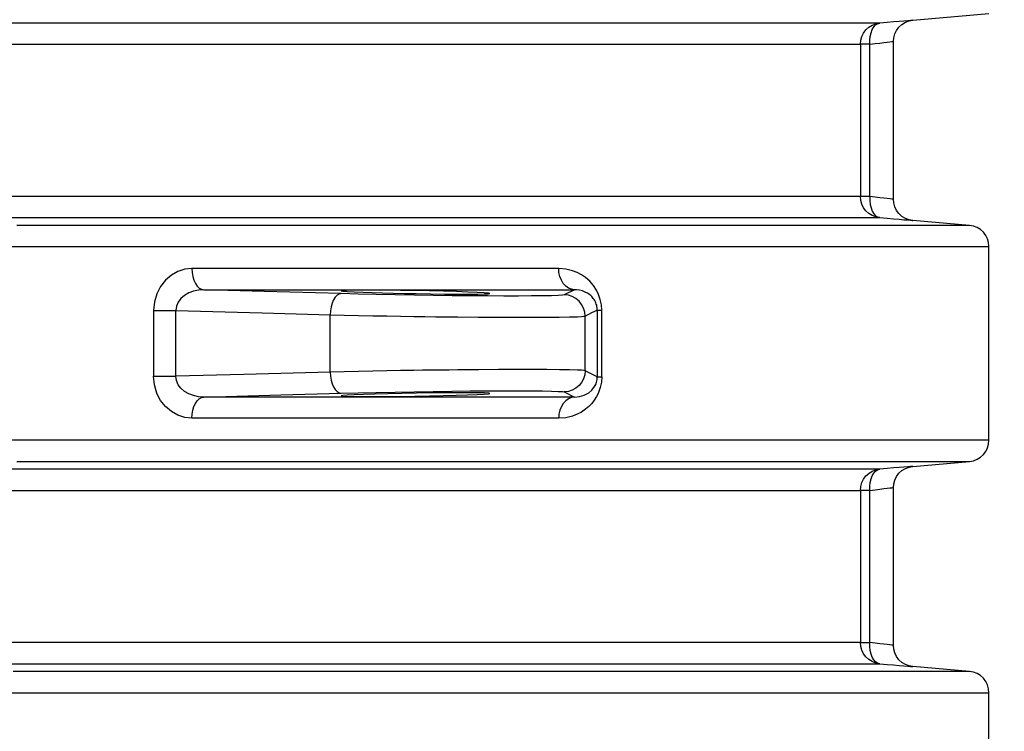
# Model space of a CAD drawing. Header units: millimetres. Extents: x 196 to 1773810, y -221320 to 153872.
# Tile 78 of 256: x 1115729 to 1116192, y -198737 to -198402. Entities that reach past the tile are written whole.
import ezdxf

# ---------------------------------------------------------------- set-up
doc = ezdxf.new("R2010")
doc.units = ezdxf.units.MM
doc.layers.get('Defpoints').update_dxf_attribs({"lineweight": 18})
doc.layers.add('00_Основной', color=163, linetype='Continuous', lineweight=40)
doc.layers.add('ТМ-размеры', color=25, linetype='Continuous', lineweight=20)
doc.styles.add('SFINKS', font='SFINKS.shx', dxfattribs={"width": 0.7, "oblique": 15})
doc.dimstyles.new('кира-50', dxfattribs={"dimtxt": 150, "dimasz": 40, "dimexe": 15, "dimexo": 0, "dimgap": 20, "dimtad": 1, "dimdec": 0, "dimrnd": 5, "dimdsep": 46, "dimtxsty": 'SFINKS', "dimblk1": 'OBLIQUE', "dimblk2": 'OBLIQUE', "dimsah": 1, "dimcen": 2.5, "dimclrd": 252, "dimclre": 252, "dimclrt": 252, "dimadec": 0, "dimazin": 0, "dimtfac": 1, "dimtdec": 0, "dimtofl": 0, "dimtmove": 0, "dimatfit": 3, "dimldrblk": 'OBLIQUE', "dimfxl": 15, "dimtfill": 1, "dimtolj": 1, "dimtzin": 0, "dimlwd": 20, "dimlwe": 20, "dimarcsym": 0})

# ---------------------------------------------------------------- blocks, each defined once
blk = doc.blocks.new('_Oblique')
at = {"color": 0, "linetype": 'ByBlock', "lineweight": -2}
blk.add_line((-0.5, -0.5), (0.5, 0.5), dxfattribs=at)
blk = doc.blocks.new('*D46')
at = {"layer": 'Defpoints', "color": 0, "linetype": 'ByBlock', "lineweight": 50, "transparency": 16777216}
for p in [(1115314.64, -194978.27), (1115314.64, -203390.23), (1116748.98, -203390.23)]:
    blk.add_point(p, dxfattribs=at)
at = {"layer": 'ТМ-размеры', "color": 252, "linetype": 'ByBlock', "lineweight": 20, "transparency": 16777216}
for p, q in [((1115314.64, -194978.27), (1116763.98, -194978.27)), ((1116748.98, -194978.27), (1116748.98, -203390.23)), ((1115314.64, -203390.23), (1116763.98, -203390.23))]:
    blk.add_line(p, q, dxfattribs=at)
at = {"layer": 'ТМ-размеры', "color": 252, "linetype": 'ByBlock', "lineweight": 20, "transparency": 16777216, "xscale": 40, "yscale": 40, "zscale": 40}
for p, rotation in [((1116748.98, -194978.27), 90), ((1116748.98, -203390.23), 270)]:
    blk.add_blockref('_Oblique', p, dxfattribs=dict(at, rotation=rotation))
at = {"layer": 'ТМ-размеры', "color": 252, "linetype": 'ByBlock', "transparency": 16777216, "insert": (1116653.98, -199184.25), "char_height": 150, "attachment_point": 5, "rotation": 90, "style": 'SFINKS', "bg_fill": 3, "box_fill_scale": 1.1, "bg_fill_color": 256, "bg_fill_true_color": 13158600, "bg_fill_transparency": 0}
blk.add_mtext('\\A1;8410', dxfattribs=at)

msp = doc.modelspace()

# ---------------------------------------------------------------- linework, layer by layer
at = {"layer": '00_Основной', "color": 252, "lineweight": 25, "ltscale": 10}
for p, q in [((1116148.77, -198402.14, 0.2), (1116184.64, -198399.01, 0.2)), ((1116124.13, -198413.42, 0.2), (1116124.13, -198485.08, 0.2)), ((1116128.56, -198485.08, 0.2), (1116128.56, -198413.42, 0.2)), ((1116139.64, -198486.46, 0.2), (1116139.64, -198412.06, 0.2)), ((1116175.51, -198498.7, 0.2), (1116148.77, -198496.36, 0.2)), ((1116184.64, -198599.84, 0.2), (1116184.64, -198508.66, 0.2)), ((1115989.64, -198529.01, 0.2), (1115984.78, -198531.4, 0.2)), ((1115791.53, -198538.79, 0.2), (1115791.53, -198569.72, 0.2)), ((1115802.02, -198569.72, 0.2), (1115802.02, -198538.79, 0.2)), ((1116000.32, -198538.6, 0.2), (1116000.32, -198569.91, 0.2)), ((1116002.41, -198569.91, 0.2), (1116002.41, -198538.6, 0.2)), ((1115874.65, -198567.72, 0.2), (1115874.65, -198540.78, 0.2)), ((1115994.59, -198567.11, 0.2), (1115994.59, -198541.39, 0.2)), ((1115984.78, -198577.1, 0.2), (1115989.64, -198579.5, 0.2)), ((1116148.77, -198612.14, 0.2), (1116175.51, -198609.8, 0.2)), ((1116139.64, -198696.46, 0.2), (1116139.64, -198622.06, 0.2)), ((1116124.13, -198623.42, 0.2), (1116124.13, -198695.09, 0.2)), ((1116128.56, -198695.09, 0.2), (1116128.56, -198623.42, 0.2)), ((1116175.51, -198708.7, 0.2), (1116148.77, -198706.36, 0.2)), ((1116184.64, -198809.84, 0.2), (1116184.64, -198718.67, 0.2))]:
    msp.add_line(p, q, dxfattribs=at)
at = {"layer": '00_Основной', "color": 252, "lineweight": 25, "ltscale": 10, "elevation": 0.2}
for points in [[(1116133.25, -198403.45), (1116132.24, -198403.45), (1116130.69, -198403.45), (1116128.62, -198403.45), (1116126.01, -198403.45), (1116122.86, -198403.45), (1116119.18, -198403.45), (1116114.99, -198403.45), (1116110.26, -198403.45), (1116105.01, -198403.45), (1116099.25, -198403.45), (1116092.97, -198403.45), (1116086.19, -198403.45), (1116078.89, -198403.45), (1116071.1, -198403.45), (1116062.82, -198403.45), (1116054.04, -198403.45), (1116044.77, -198403.45), (1116035.03, -198403.45), (1116024.82, -198403.45), (1116014.15, -198403.45), (1116003.02, -198403.45), (1115991.43, -198403.45), (1115979.39, -198403.45), (1115966.93, -198403.45), (1115954.05, -198403.45), (1115940.73, -198403.45), (1115927.01, -198403.45), (1115912.9, -198403.45), (1115898.38, -198403.45), (1115883.5, -198403.45), (1115868.23, -198403.45), (1115852.59, -198403.45), (1115836.62, -198403.45), (1115820.29, -198403.45), (1115803.64, -198403.45), (1115786.66, -198403.45), (1115769.38, -198403.45), (1115751.8, -198403.45), (1115733.93, -198403.45), (1115715.78, -198403.45)], [(1116124.13, -198413.42), (1116124.3, -198411.58), (1116124.81, -198409.79), (1116125.64, -198408.14), (1116126.76, -198406.66), (1116128.12, -198405.42), (1116129.7, -198404.46), (1116131.43, -198403.79), (1116133.25, -198403.45)], [(1116128.56, -198413.42), (1116128.55, -198411.54), (1116128.73, -198409.72), (1116129.13, -198408.04), (1116129.69, -198406.54), (1116130.41, -198405.3), (1116131.27, -198404.36), (1116132.23, -198403.74), (1116133.25, -198403.45)], [(1116148.77, -198402.14), (1116148.77, -198402.14), (1116148.5, -198402.17), (1116147.72, -198402.22), (1116146.43, -198402.34), (1116144.64, -198402.49), (1116142.4, -198402.68), (1116139.74, -198402.9), (1116136.66, -198403.17), (1116133.25, -198403.45)], [(1116139.64, -198412.1), (1116139.8, -198410.37), (1116140.28, -198408.6), (1116141.11, -198406.9), (1116142.26, -198405.34), (1116143.7, -198404.06), (1116145.34, -198403.08), (1116147.06, -198402.45), (1116148.77, -198402.14)], [(1115711.32, -198413.42), (1115729.26, -198413.42), (1115746.93, -198413.42), (1115764.31, -198413.42), (1115781.4, -198413.42), (1115798.19, -198413.42), (1115814.66, -198413.42), (1115830.8, -198413.42), (1115846.59, -198413.42), (1115862.06, -198413.42), (1115877.16, -198413.42), (1115891.88, -198413.42), (1115906.23, -198413.42), (1115920.2, -198413.42), (1115933.76, -198413.42), (1115946.92, -198413.42), (1115959.67, -198413.42), (1115971.98, -198413.42), (1115983.88, -198413.42), (1115995.34, -198413.42), (1116006.34, -198413.42), (1116016.92, -198413.42), (1116027, -198413.42), (1116036.64, -198413.42), (1116045.8, -198413.42), (1116054.48, -198413.42), (1116062.66, -198413.42), (1116070.38, -198413.42), (1116077.59, -198413.42), (1116084.3, -198413.42), (1116090.5, -198413.42), (1116096.2, -198413.42), (1116101.38, -198413.42), (1116106.07, -198413.42), (1116110.22, -198413.42), (1116113.84, -198413.42), (1116116.96, -198413.42), (1116119.54, -198413.42), (1116121.6, -198413.42), (1116123.13, -198413.42), (1116124.13, -198413.42)], [(1116128.56, -198413.42), (1116127.62, -198413.42), (1116126.77, -198413.42), (1116126.02, -198413.42), (1116125.39, -198413.42), (1116124.88, -198413.42), (1116124.5, -198413.42), (1116124.24, -198413.42), (1116124.13, -198413.42)], [(1116128.56, -198413.42), (1116131.1, -198413.12), (1116133.3, -198412.85), (1116135.16, -198412.64), (1116136.69, -198412.46), (1116137.98, -198412.3), (1116138.9, -198412.19), (1116139.46, -198412.13), (1116139.64, -198412.1), (1116139.64, -198412.1)], [(1116124.13, -198485.08), (1116123.13, -198485.08), (1116121.6, -198485.08), (1116119.54, -198485.08), (1116116.96, -198485.08), (1116113.84, -198485.08), (1116110.22, -198485.08), (1116106.07, -198485.08), (1116101.38, -198485.08), (1116096.2, -198485.08), (1116090.5, -198485.08), (1116084.3, -198485.08), (1116077.59, -198485.08), (1116070.38, -198485.08), (1116062.66, -198485.08), (1116054.48, -198485.08), (1116045.8, -198485.08), (1116036.64, -198485.08), (1116027, -198485.08), (1116016.92, -198485.08), (1116006.34, -198485.08), (1115995.34, -198485.08), (1115983.88, -198485.08), (1115971.98, -198485.08), (1115959.67, -198485.08), (1115946.92, -198485.08), (1115933.76, -198485.08), (1115920.2, -198485.08), (1115906.23, -198485.08), (1115891.88, -198485.08), (1115877.16, -198485.08), (1115862.06, -198485.08), (1115846.59, -198485.08), (1115830.8, -198485.08), (1115814.66, -198485.08), (1115798.19, -198485.08), (1115781.4, -198485.08), (1115764.31, -198485.08), (1115746.93, -198485.08), (1115729.26, -198485.08), (1115711.32, -198485.08)], [(1116133.25, -198495.05), (1116131.43, -198494.72), (1116129.7, -198494.06), (1116128.12, -198493.09), (1116126.76, -198491.84), (1116125.64, -198490.38), (1116124.81, -198488.71), (1116124.3, -198486.93), (1116124.13, -198485.08)], [(1116128.56, -198485.08), (1116127.62, -198485.08), (1116126.77, -198485.08), (1116126.02, -198485.08), (1116125.39, -198485.08), (1116124.88, -198485.08), (1116124.5, -198485.08), (1116124.24, -198485.08), (1116124.13, -198485.08)], [(1116128.56, -198485.08), (1116128.55, -198486.98), (1116128.73, -198488.8), (1116129.13, -198490.48), (1116129.69, -198491.96), (1116130.41, -198493.2), (1116131.27, -198494.16), (1116132.23, -198494.78), (1116133.25, -198495.05)], [(1116139.64, -198486.4), (1116139.46, -198486.38), (1116138.9, -198486.31), (1116137.99, -198486.22), (1116136.69, -198486.06), (1116135.18, -198485.88), (1116133.32, -198485.65), (1116131.1, -198485.4), (1116128.56, -198485.08)], [(1116148.77, -198496.36), (1116147.06, -198496.06), (1116145.34, -198495.43), (1116143.7, -198494.46), (1116142.26, -198493.16), (1116141.11, -198491.62), (1116140.28, -198489.9), (1116139.8, -198488.13), (1116139.64, -198486.4)], [(1115715.78, -198495.05), (1115733.93, -198495.05), (1115751.8, -198495.05), (1115769.38, -198495.05), (1115786.66, -198495.05), (1115803.64, -198495.05), (1115820.29, -198495.05), (1115836.62, -198495.05), (1115852.59, -198495.05), (1115868.23, -198495.05), (1115883.5, -198495.05), (1115898.38, -198495.05), (1115912.9, -198495.05), (1115927.01, -198495.05), (1115940.73, -198495.05), (1115954.05, -198495.05), (1115966.93, -198495.05), (1115979.39, -198495.05), (1115991.43, -198495.05), (1116003.02, -198495.05), (1116014.15, -198495.05), (1116024.82, -198495.05), (1116035.03, -198495.05), (1116044.77, -198495.05), (1116054.04, -198495.05), (1116062.82, -198495.05), (1116071.1, -198495.05), (1116078.89, -198495.05), (1116086.19, -198495.05), (1116092.97, -198495.05), (1116099.25, -198495.05), (1116105.01, -198495.05), (1116110.26, -198495.05), (1116114.99, -198495.05), (1116119.18, -198495.05), (1116122.86, -198495.05), (1116126.01, -198495.05), (1116128.62, -198495.05), (1116130.69, -198495.05), (1116132.24, -198495.05), (1116133.25, -198495.05)], [(1116133.25, -198495.05), (1116136.66, -198495.34), (1116139.72, -198495.6), (1116142.4, -198495.82), (1116144.65, -198496.02), (1116146.43, -198496.16), (1116147.71, -198496.28), (1116148.5, -198496.35), (1116148.77, -198496.36)], [(1116175.51, -198498.7), (1116175.36, -198498.7), (1116174.62, -198498.7), (1116173.3, -198498.7), (1116171.38, -198498.7), (1116168.86, -198498.7), (1116165.76, -198498.7), (1116162.08, -198498.7), (1116157.8, -198498.7), (1116152.93, -198498.7), (1116147.5, -198498.7), (1116141.47, -198498.7), (1116134.9, -198498.7), (1116127.73, -198498.7), (1116120.02, -198498.7), (1116111.74, -198498.7), (1116102.92, -198498.7), (1116093.55, -198498.7), (1116083.63, -198498.7), (1116073.19, -198498.7), (1116062.22, -198498.7), (1116050.74, -198498.7), (1116038.74, -198498.7), (1116026.26, -198498.7), (1116013.28, -198498.7), (1115999.8, -198498.7), (1115985.86, -198498.7), (1115971.45, -198498.7), (1115956.59, -198498.7), (1115941.29, -198498.7), (1115925.54, -198498.7), (1115909.39, -198498.7), (1115892.81, -198498.7), (1115875.85, -198498.7), (1115858.48, -198498.7), (1115840.75, -198498.7), (1115822.65, -198498.7), (1115804.19, -198498.7), (1115785.41, -198498.7), (1115766.29, -198498.7), (1115746.86, -198498.7), (1115727.13, -198498.7)], [(1116184.64, -198508.66), (1116184.47, -198506.82), (1116183.96, -198505.04), (1116183.13, -198503.39), (1116182.02, -198501.9), (1116180.65, -198500.66), (1116179.06, -198499.7), (1116177.33, -198499.04), (1116175.51, -198498.7)], [(1115711.27, -198508.66), (1115731.49, -198508.66), (1115751.43, -198508.66), (1115771.06, -198508.66), (1115790.38, -198508.66), (1115809.37, -198508.66), (1115828.01, -198508.66), (1115846.31, -198508.66), (1115864.23, -198508.66), (1115881.77, -198508.66), (1115898.93, -198508.66), (1115915.68, -198508.66), (1115932.01, -198508.66), (1115947.91, -198508.66), (1115963.38, -198508.66), (1115978.4, -198508.66), (1115992.96, -198508.66), (1116007.05, -198508.66), (1116020.67, -198508.66), (1116033.79, -198508.66), (1116046.41, -198508.66), (1116058.53, -198508.66), (1116070.14, -198508.66), (1116081.22, -198508.66), (1116091.78, -198508.66), (1116101.79, -198508.66), (1116111.26, -198508.66), (1116120.18, -198508.66), (1116128.55, -198508.66), (1116136.35, -198508.66), (1116143.58, -198508.66), (1116150.24, -198508.66), (1116156.32, -198508.66), (1116161.82, -198508.66), (1116166.73, -198508.66), (1116171.05, -198508.66), (1116174.79, -198508.66), (1116177.92, -198508.66), (1116180.46, -198508.66), (1116182.4, -198508.66), (1116183.74, -198508.66), (1116184.48, -198508.66), (1116184.64, -198508.66)], [(1115809.58, -198519.01), (1115806.22, -198519.36), (1115802.98, -198520.39), (1115799.9, -198522.11), (1115797.16, -198524.47), (1115794.8, -198527.45), (1115793.04, -198530.88), (1115791.91, -198534.74), (1115791.53, -198538.79)], [(1115982.16, -198519.01), (1115970.46, -198519.01), (1115958.47, -198519.01), (1115946.2, -198519.01), (1115933.67, -198519.01), (1115920.88, -198519.01), (1115907.81, -198519.01), (1115894.5, -198519.01), (1115880.93, -198519.01), (1115867.12, -198519.01), (1115853.08, -198519.01), (1115838.8, -198519.01), (1115824.3, -198519.01), (1115809.58, -198519.01)], [(1115809.58, -198519.01), (1115809.69, -198520.93), (1115810, -198522.78), (1115810.51, -198524.48), (1115811.2, -198525.99), (1115812.04, -198527.24), (1115813, -198528.18), (1115814.04, -198528.77), (1115815.12, -198529.01)], [(1116002.41, -198538.6), (1116002.24, -198536.03), (1116001.74, -198533.57), (1116000.97, -198531.3), (1116000, -198529.25), (1115998.56, -198527.04), (1115996.82, -198525.03), (1115994.82, -198523.27), (1115992.86, -198521.94), (1115990.81, -198520.87), (1115988.68, -198520.04), (1115985.48, -198519.28), (1115982.16, -198519.01)], [(1115989.64, -198529.01), (1115988.17, -198528.77), (1115986.76, -198528.18), (1115985.46, -198527.24), (1115984.33, -198525.99), (1115983.42, -198524.48), (1115982.72, -198522.78), (1115982.3, -198520.93), (1115982.16, -198519.01)], [(1115815.12, -198529.01), (1115812.68, -198529.16), (1115810.32, -198529.65), (1115808.07, -198530.48), (1115806.07, -198531.64), (1115804.36, -198533.1), (1115803.06, -198534.83), (1115802.26, -198536.75), (1115802.02, -198538.79)], [(1115879.8, -198530.79), (1115843.57, -198529.79), (1115815.12, -198529.01)], [(1115815.12, -198529.01), (1115830.01, -198529.01), (1115844.68, -198529.01), (1115859.11, -198529.01), (1115873.31, -198529.01), (1115887.28, -198529.01), (1115900.99, -198529.01), (1115914.46, -198529.01), (1115927.66, -198529.01), (1115940.6, -198529.01), (1115953.27, -198529.01), (1115965.68, -198529.01), (1115977.8, -198529.01), (1115989.64, -198529.01)], [(1116000.32, -198538.6), (1116000.29, -198537.73), (1116000.16, -198536.87), (1116000.04, -198536.31), (1115999.87, -198535.74), (1115999.67, -198535.19), (1115999.42, -198534.66), (1115999.14, -198534.11), (1115998.81, -198533.57), (1115998.44, -198533.06), (1115998.09, -198532.62), (1115997.7, -198532.19), (1115997.24, -198531.75), (1115996.75, -198531.34), (1115996.23, -198530.95), (1115995.65, -198530.56), (1115994.69, -198530.07), (1115993.43, -198529.56), (1115991.9, -198529.18), (1115990.6, -198529.03), (1115989.64, -198529.01)], [(1115879.8, -198530.79), (1115878.82, -198531), (1115877.88, -198531.58), (1115877, -198532.51), (1115876.23, -198533.76), (1115875.59, -198535.26), (1115875.1, -198536.99), (1115874.77, -198538.85), (1115874.65, -198540.78)], [(1115984.78, -198531.4), (1115983.88, -198531.55), (1115981.85, -198531.68), (1115978.7, -198531.79), (1115974.5, -198531.88), (1115969.29, -198531.92), (1115963.19, -198531.95), (1115956.31, -198531.95), (1115948.72, -198531.92), (1115940.57, -198531.86), (1115932.02, -198531.78), (1115923.15, -198531.67), (1115914.16, -198531.52), (1115905.16, -198531.37), (1115896.34, -198531.2), (1115887.87, -198531), (1115879.8, -198530.79)], [(1115994.59, -198541.39), (1115994.41, -198539.47), (1115993.84, -198537.61), (1115992.94, -198535.9), (1115991.73, -198534.39), (1115990.24, -198533.15), (1115988.55, -198532.22), (1115986.7, -198531.62), (1115984.78, -198531.4)], [(1115791.53, -198538.79), (1115792.73, -198538.79), (1115794.02, -198538.79), (1115795.36, -198538.79), (1115796.74, -198538.79), (1115798.11, -198538.79), (1115799.46, -198538.79), (1115800.78, -198538.79), (1115802.02, -198538.79)], [(1115802.02, -198538.79), (1115842.68, -198539.91), (1115874.65, -198540.78)], [(1115994.59, -198541.39), (1115997.81, -198539.76), (1116000.32, -198538.6)], [(1116000.32, -198538.6), (1116000.39, -198538.6), (1116000.5, -198538.6), (1116000.69, -198538.6), (1116000.91, -198538.6), (1116001.21, -198538.6), (1116001.56, -198538.6), (1116001.96, -198538.6), (1116002.41, -198538.6)], [(1115874.65, -198540.78), (1115881.25, -198540.94), (1115887.94, -198541.08), (1115894.63, -198541.2), (1115901.23, -198541.33), (1115907.7, -198541.43), (1115913.98, -198541.53), (1115919.18, -198541.6), (1115924.42, -198541.67), (1115929.57, -198541.73), (1115934.62, -198541.77), (1115944.31, -198541.86), (1115953.39, -198541.91), (1115961.71, -198541.94), (1115969.42, -198541.95), (1115976.34, -198541.92), (1115982.34, -198541.87), (1115987.28, -198541.8), (1115991.04, -198541.68), (1115992.83, -198541.6), (1115994.03, -198541.5), (1115994.59, -198541.39)], [(1115874.65, -198567.72), (1115833.96, -198568.85), (1115802.02, -198569.72)], [(1115994.59, -198567.11), (1115994.03, -198567), (1115992.83, -198566.9), (1115991.05, -198566.82), (1115987.32, -198566.72), (1115982.48, -198566.63), (1115976.64, -198566.59), (1115969.94, -198566.56), (1115962.3, -198566.56), (1115953.81, -198566.59), (1115944.58, -198566.65), (1115934.74, -198566.73), (1115930.68, -198566.78), (1115926.55, -198566.82), (1115922.36, -198566.87), (1115918.12, -198566.92), (1115913.98, -198566.99), (1115907.7, -198567.07), (1115901.23, -198567.18), (1115894.63, -198567.3), (1115887.94, -198567.42), (1115881.25, -198567.56), (1115874.65, -198567.72)], [(1115874.65, -198567.72), (1115874.77, -198569.65), (1115875.1, -198571.52), (1115875.59, -198573.24), (1115876.23, -198574.75), (1115877, -198576), (1115877.88, -198576.92), (1115878.82, -198577.51), (1115879.8, -198577.71)], [(1115994.59, -198567.11), (1115994.41, -198569.05), (1115993.84, -198570.9), (1115992.94, -198572.62), (1115991.73, -198574.11), (1115990.24, -198575.37), (1115988.55, -198576.3), (1115986.7, -198576.89), (1115984.78, -198577.1)], [(1116000.32, -198569.91), (1115997.12, -198568.4), (1115994.59, -198567.11)], [(1115809.58, -198589.49), (1115806.22, -198589.16), (1115802.98, -198588.11), (1115799.88, -198586.38), (1115797.16, -198584.03), (1115794.8, -198581.06), (1115793.85, -198579.39), (1115793.04, -198577.61), (1115791.91, -198573.76), (1115791.53, -198569.72)], [(1115791.53, -198569.72), (1115792.73, -198569.72), (1115794.02, -198569.72), (1115795.36, -198569.72), (1115796.74, -198569.72), (1115798.11, -198569.72), (1115799.46, -198569.72), (1115800.78, -198569.72), (1115802.02, -198569.72)], [(1115815.12, -198579.5), (1115812.68, -198579.35), (1115810.32, -198578.85), (1115808.08, -198578.02), (1115806.07, -198576.86), (1115804.36, -198575.4), (1115803.06, -198573.68), (1115802.27, -198571.76), (1115802.02, -198569.72)], [(1116002.41, -198569.91), (1116002.24, -198572.43), (1116002.03, -198573.69), (1116001.73, -198574.94), (1116001.26, -198576.46), (1116000.67, -198577.9), (1115999.98, -198579.26), (1115998.92, -198580.96), (1115997.71, -198582.52), (1115996.33, -198583.95), (1115994.79, -198585.26), (1115992.88, -198586.56), (1115990.84, -198587.63), (1115988.65, -198588.48), (1115985.46, -198589.24), (1115982.16, -198589.49)], [(1115989.64, -198579.5), (1115991.92, -198579.32), (1115994.15, -198578.67), (1115996.28, -198577.51), (1115997.75, -198576.26), (1115999.04, -198574.58), (1115999.56, -198573.56), (1115999.97, -198572.43), (1116000.24, -198571.2), (1116000.32, -198569.91)], [(1116000.32, -198569.91), (1116000.39, -198569.91), (1116000.5, -198569.91), (1116000.69, -198569.91), (1116000.91, -198569.91), (1116001.21, -198569.91), (1116001.56, -198569.91), (1116001.96, -198569.91), (1116002.41, -198569.91)], [(1115879.8, -198577.71), (1115887.87, -198577.51), (1115896.34, -198577.32), (1115905.16, -198577.13), (1115914.16, -198576.98), (1115923.15, -198576.84), (1115932.02, -198576.74), (1115940.57, -198576.65), (1115948.72, -198576.58), (1115956.31, -198576.55), (1115963.19, -198576.55), (1115969.29, -198576.58), (1115974.5, -198576.64), (1115978.7, -198576.72), (1115981.85, -198576.82), (1115983.88, -198576.95), (1115984.78, -198577.1)], [(1115809.58, -198589.49), (1115809.69, -198587.58), (1115810, -198585.72), (1115810.51, -198584.02), (1115811.2, -198582.52), (1115812.04, -198581.27), (1115813, -198580.34), (1115814.04, -198579.73), (1115815.12, -198579.5)], [(1115815.12, -198579.5), (1115851.34, -198578.5), (1115879.8, -198577.71)], [(1115989.64, -198579.5), (1115977.8, -198579.5), (1115965.68, -198579.5), (1115953.27, -198579.5), (1115940.6, -198579.5), (1115927.66, -198579.5), (1115914.46, -198579.5), (1115900.99, -198579.5), (1115887.28, -198579.5), (1115873.31, -198579.5), (1115859.11, -198579.5), (1115844.68, -198579.5), (1115830.01, -198579.5), (1115815.12, -198579.5)], [(1115989.64, -198579.5), (1115988.17, -198579.73), (1115986.76, -198580.34), (1115985.46, -198581.27), (1115984.33, -198582.52), (1115983.42, -198584.02), (1115982.72, -198585.72), (1115982.3, -198587.58), (1115982.16, -198589.49)], [(1115982.16, -198589.49), (1115970.46, -198589.49), (1115958.47, -198589.49), (1115946.2, -198589.49), (1115933.67, -198589.49), (1115920.88, -198589.49), (1115907.81, -198589.49), (1115894.5, -198589.49), (1115880.93, -198589.49), (1115867.12, -198589.49), (1115853.08, -198589.49), (1115838.8, -198589.49), (1115824.3, -198589.49), (1115809.58, -198589.49)], [(1116184.64, -198599.84), (1116184.48, -198599.84), (1116183.74, -198599.84), (1116182.4, -198599.84), (1116180.46, -198599.84), (1116177.92, -198599.84), (1116174.79, -198599.84), (1116171.05, -198599.84), (1116166.73, -198599.84), (1116161.82, -198599.84), (1116156.32, -198599.84), (1116150.24, -198599.84), (1116143.58, -198599.84), (1116136.35, -198599.84), (1116128.55, -198599.84), (1116120.18, -198599.84), (1116111.26, -198599.84), (1116101.79, -198599.84), (1116091.78, -198599.84), (1116081.22, -198599.84), (1116070.14, -198599.84), (1116058.53, -198599.84), (1116046.41, -198599.84), (1116033.79, -198599.84), (1116020.67, -198599.84), (1116007.05, -198599.84), (1115992.96, -198599.84), (1115978.4, -198599.84), (1115963.38, -198599.84), (1115947.91, -198599.84), (1115932.01, -198599.84), (1115915.68, -198599.84), (1115898.93, -198599.84), (1115881.77, -198599.84), (1115864.23, -198599.84), (1115846.31, -198599.84), (1115828.01, -198599.84), (1115809.37, -198599.84), (1115790.38, -198599.84), (1115771.06, -198599.84), (1115751.43, -198599.84), (1115731.49, -198599.84), (1115711.27, -198599.84)], [(1116175.51, -198609.8), (1116177.33, -198609.48), (1116179.06, -198608.81), (1116180.65, -198607.84), (1116182.02, -198606.6), (1116183.13, -198605.13), (1116183.96, -198603.46), (1116184.47, -198601.68), (1116184.64, -198599.84)], [(1116133.25, -198613.46), (1116132.24, -198613.46), (1116130.69, -198613.46), (1116128.62, -198613.46), (1116126.01, -198613.46), (1116122.86, -198613.46), (1116119.18, -198613.46), (1116114.99, -198613.46), (1116110.26, -198613.46), (1116105.01, -198613.46), (1116099.25, -198613.46), (1116092.97, -198613.46), (1116086.19, -198613.46), (1116078.89, -198613.46), (1116071.1, -198613.46), (1116062.82, -198613.46), (1116054.04, -198613.46), (1116044.77, -198613.46), (1116035.03, -198613.46), (1116024.82, -198613.46), (1116014.15, -198613.46), (1116003.02, -198613.46), (1115991.43, -198613.46), (1115979.39, -198613.46), (1115966.93, -198613.46), (1115954.05, -198613.46), (1115940.73, -198613.46), (1115927.01, -198613.46), (1115912.9, -198613.46), (1115898.38, -198613.46), (1115883.5, -198613.46), (1115868.23, -198613.46), (1115852.59, -198613.46), (1115836.62, -198613.46), (1115820.29, -198613.46), (1115803.64, -198613.46), (1115786.66, -198613.46), (1115769.38, -198613.46), (1115751.8, -198613.46), (1115733.93, -198613.46), (1115715.78, -198613.46)], [(1115727.13, -198609.8), (1115746.86, -198609.8), (1115766.29, -198609.8), (1115785.41, -198609.8), (1115804.19, -198609.8), (1115822.65, -198609.8), (1115840.75, -198609.8), (1115858.48, -198609.8), (1115875.85, -198609.8), (1115892.81, -198609.8), (1115909.39, -198609.8), (1115925.54, -198609.8), (1115941.29, -198609.8), (1115956.59, -198609.8), (1115971.45, -198609.8), (1115985.86, -198609.8), (1115999.8, -198609.8), (1116013.28, -198609.8), (1116026.26, -198609.8), (1116038.74, -198609.8), (1116050.74, -198609.8), (1116062.22, -198609.8), (1116073.19, -198609.8), (1116083.63, -198609.8), (1116093.55, -198609.8), (1116102.92, -198609.8), (1116111.74, -198609.8), (1116120.02, -198609.8), (1116127.73, -198609.8), (1116134.9, -198609.8), (1116141.47, -198609.8), (1116147.5, -198609.8), (1116152.93, -198609.8), (1116157.8, -198609.8), (1116162.08, -198609.8), (1116165.76, -198609.8), (1116168.86, -198609.8), (1116171.38, -198609.8), (1116173.3, -198609.8), (1116174.62, -198609.8), (1116175.36, -198609.8), (1116175.51, -198609.8)], [(1116124.13, -198623.42), (1116124.3, -198621.57), (1116124.81, -198619.79), (1116125.64, -198618.14), (1116126.76, -198616.66), (1116128.12, -198615.42), (1116129.7, -198614.46), (1116131.43, -198613.79), (1116133.25, -198613.46)], [(1116128.56, -198623.42), (1116128.55, -198621.54), (1116128.73, -198619.72), (1116129.13, -198618.04), (1116129.69, -198616.54), (1116130.41, -198615.3), (1116131.27, -198614.36), (1116132.23, -198613.74), (1116133.25, -198613.46)], [(1116148.77, -198612.14), (1116148.77, -198612.14), (1116148.5, -198612.17), (1116147.72, -198612.23), (1116146.43, -198612.34), (1116144.64, -198612.5), (1116142.4, -198612.68), (1116139.74, -198612.9), (1116136.66, -198613.17), (1116133.25, -198613.46)], [(1116139.64, -198622.1), (1116139.8, -198620.37), (1116140.28, -198618.6), (1116141.11, -198616.9), (1116142.26, -198615.34), (1116143.7, -198614.06), (1116145.34, -198613.07), (1116147.06, -198612.44), (1116148.77, -198612.14)], [(1116128.56, -198623.42), (1116131.1, -198623.12), (1116133.3, -198622.85), (1116135.16, -198622.63), (1116136.69, -198622.46), (1116137.98, -198622.3), (1116138.9, -198622.19), (1116139.46, -198622.13), (1116139.64, -198622.1), (1116139.64, -198622.1)], [(1115711.32, -198623.42), (1115729.26, -198623.42), (1115746.93, -198623.42), (1115764.31, -198623.42), (1115781.4, -198623.42), (1115798.19, -198623.42), (1115814.66, -198623.42), (1115830.8, -198623.42), (1115846.59, -198623.42), (1115862.06, -198623.42), (1115877.16, -198623.42), (1115891.88, -198623.42), (1115906.23, -198623.42), (1115920.2, -198623.42), (1115933.76, -198623.42), (1115946.92, -198623.42), (1115959.67, -198623.42), (1115971.98, -198623.42), (1115983.88, -198623.42), (1115995.34, -198623.42), (1116006.34, -198623.42), (1116016.92, -198623.42), (1116027, -198623.42), (1116036.64, -198623.42), (1116045.8, -198623.42), (1116054.48, -198623.42), (1116062.66, -198623.42), (1116070.38, -198623.42), (1116077.59, -198623.42), (1116084.3, -198623.42), (1116090.5, -198623.42), (1116096.2, -198623.42), (1116101.38, -198623.42), (1116106.07, -198623.42), (1116110.22, -198623.42), (1116113.84, -198623.42), (1116116.96, -198623.42), (1116119.54, -198623.42), (1116121.6, -198623.42), (1116123.13, -198623.42), (1116124.13, -198623.42)], [(1116128.56, -198623.42), (1116127.62, -198623.42), (1116126.77, -198623.42), (1116126.02, -198623.42), (1116125.39, -198623.42), (1116124.88, -198623.42), (1116124.5, -198623.42), (1116124.24, -198623.42), (1116124.13, -198623.42)], [(1116124.13, -198695.09), (1116123.13, -198695.09), (1116121.6, -198695.09), (1116119.54, -198695.09), (1116116.96, -198695.09), (1116113.84, -198695.09), (1116110.22, -198695.09), (1116106.07, -198695.09), (1116101.38, -198695.09), (1116096.2, -198695.09), (1116090.5, -198695.09), (1116084.3, -198695.09), (1116077.59, -198695.09), (1116070.38, -198695.09), (1116062.66, -198695.09), (1116054.48, -198695.09), (1116045.8, -198695.09), (1116036.64, -198695.09), (1116027, -198695.09), (1116016.92, -198695.09), (1116006.34, -198695.09), (1115995.34, -198695.09), (1115983.88, -198695.09), (1115971.98, -198695.09), (1115959.67, -198695.09), (1115946.92, -198695.09), (1115933.76, -198695.09), (1115920.2, -198695.09), (1115906.23, -198695.09), (1115891.88, -198695.09), (1115877.16, -198695.09), (1115862.06, -198695.09), (1115846.59, -198695.09), (1115830.8, -198695.09), (1115814.66, -198695.09), (1115798.19, -198695.09), (1115781.4, -198695.09), (1115764.31, -198695.09), (1115746.93, -198695.09), (1115729.26, -198695.09), (1115711.32, -198695.09)], [(1116133.25, -198705.05), (1116131.43, -198704.72), (1116129.7, -198704.06), (1116128.12, -198703.09), (1116126.76, -198701.85), (1116125.64, -198700.36), (1116124.81, -198698.71), (1116124.3, -198696.94), (1116124.13, -198695.09)], [(1116124.13, -198695.09), (1116124.24, -198695.09), (1116124.5, -198695.09), (1116124.88, -198695.09), (1116125.39, -198695.09), (1116126.02, -198695.09), (1116126.77, -198695.09), (1116127.62, -198695.09), (1116128.56, -198695.09)], [(1116133.25, -198705.05), (1116132.23, -198704.78), (1116131.27, -198704.15), (1116130.41, -198703.2), (1116129.69, -198701.96), (1116129.13, -198700.48), (1116128.73, -198698.78), (1116128.55, -198696.98), (1116128.56, -198695.09)], [(1116139.64, -198696.4), (1116139.46, -198696.38), (1116138.9, -198696.32), (1116137.99, -198696.2), (1116136.69, -198696.06), (1116135.18, -198695.88), (1116133.32, -198695.65), (1116131.1, -198695.4), (1116128.56, -198695.09)], [(1116148.77, -198706.36), (1116147.06, -198706.06), (1116145.34, -198705.43), (1116143.7, -198704.46), (1116142.26, -198703.16), (1116141.11, -198701.61), (1116140.28, -198699.9), (1116139.8, -198698.14), (1116139.64, -198696.4)], [(1115715.78, -198705.05), (1115733.93, -198705.05), (1115751.8, -198705.05), (1115769.38, -198705.05), (1115786.66, -198705.05), (1115803.64, -198705.05), (1115820.29, -198705.05), (1115836.62, -198705.05), (1115852.59, -198705.05), (1115868.23, -198705.05), (1115883.5, -198705.05), (1115898.38, -198705.05), (1115912.9, -198705.05), (1115927.01, -198705.05), (1115940.73, -198705.05), (1115954.05, -198705.05), (1115966.93, -198705.05), (1115979.39, -198705.05), (1115991.43, -198705.05), (1116003.02, -198705.05), (1116014.15, -198705.05), (1116024.82, -198705.05), (1116035.03, -198705.05), (1116044.77, -198705.05), (1116054.04, -198705.05), (1116062.82, -198705.05), (1116071.1, -198705.05), (1116078.89, -198705.05), (1116086.19, -198705.05), (1116092.97, -198705.05), (1116099.25, -198705.05), (1116105.01, -198705.05), (1116110.26, -198705.05), (1116114.99, -198705.05), (1116119.18, -198705.05), (1116122.86, -198705.05), (1116126.01, -198705.05), (1116128.62, -198705.05), (1116130.69, -198705.05), (1116132.24, -198705.05), (1116133.25, -198705.05)], [(1116133.25, -198705.05), (1116136.66, -198705.34), (1116139.74, -198705.6), (1116142.4, -198705.82), (1116144.65, -198706.02), (1116146.43, -198706.16), (1116147.71, -198706.28), (1116148.5, -198706.35), (1116148.77, -198706.36)], [(1116175.51, -198708.7), (1116175.21, -198708.7), (1116174.34, -198708.7), (1116172.86, -198708.7), (1116170.8, -198708.7), (1116168.14, -198708.7), (1116164.91, -198708.7), (1116161.1, -198708.7), (1116156.7, -198708.7), (1116151.73, -198708.7), (1116146.17, -198708.7), (1116140.06, -198708.7), (1116133.37, -198708.7), (1116126.14, -198708.7), (1116118.33, -198708.7), (1116109.98, -198708.7), (1116101.09, -198708.7), (1116091.65, -198708.7), (1116081.68, -198708.7), (1116071.19, -198708.7), (1116060.18, -198708.7), (1116048.65, -198708.7), (1116036.63, -198708.7), (1116024.11, -198708.7), (1116011.1, -198708.7), (1115997.61, -198708.7), (1115983.67, -198708.7), (1115969.25, -198708.7), (1115954.39, -198708.7), (1115939.09, -198708.7), (1115923.37, -198708.7), (1115907.23, -198708.7), (1115890.68, -198708.7), (1115873.73, -198708.7), (1115856.4, -198708.7), (1115838.7, -198708.7), (1115820.64, -198708.7), (1115802.24, -198708.7), (1115783.5, -198708.7), (1115764.44, -198708.7), (1115745.08, -198708.7), (1115725.41, -198708.7)], [(1116184.64, -198718.67), (1116184.47, -198716.82), (1116183.96, -198715.04), (1116183.13, -198713.39), (1116182.02, -198711.91), (1116180.65, -198710.66), (1116179.06, -198709.69), (1116177.33, -198709.04), (1116175.51, -198708.7)], [(1115709.62, -198718.67), (1115729.77, -198718.67), (1115749.64, -198718.67), (1115769.21, -198718.67), (1115788.47, -198718.67), (1115807.41, -198718.67), (1115826.02, -198718.67), (1115844.26, -198718.67), (1115862.14, -198718.67), (1115879.66, -198718.67), (1115896.79, -198718.67), (1115913.51, -198718.67), (1115929.82, -198718.67), (1115945.71, -198718.67), (1115961.18, -198718.67), (1115976.19, -198718.67), (1115990.75, -198718.67), (1116004.86, -198718.67), (1116018.48, -198718.67), (1116031.63, -198718.67), (1116044.29, -198718.67), (1116056.44, -198718.67), (1116068.08, -198718.67), (1116079.22, -198718.67), (1116089.81, -198718.67), (1116099.89, -198718.67), (1116109.43, -198718.67), (1116118.42, -198718.67), (1116126.86, -198718.67), (1116134.74, -198718.67), (1116142.07, -198718.67), (1116148.81, -198718.67), (1116154.99, -198718.67), (1116160.61, -198718.67), (1116165.63, -198718.67), (1116170.08, -198718.67), (1116173.93, -198718.67), (1116177.2, -198718.67), (1116179.87, -198718.67), (1116181.96, -198718.67), (1116183.46, -198718.67), (1116184.34, -198718.67), (1116184.64, -198718.67)]]:
    msp.add_lwpolyline(points, dxfattribs=at)
for points in [[(1115939.39, -198530.06), (1115934.01, -198529.89), (1115927.94, -198529.72), (1115921.37, -198529.56), (1115914.54, -198529.42), (1115907.7, -198529.32), (1115901.18, -198529.25), (1115895.14, -198529.21), (1115889.86, -198529.21), (1115885.57, -198529.24), (1115882.36, -198529.31), (1115880.43, -198529.41), (1115879.81, -198529.54), (1115880.53, -198529.69), (1115882.56, -198529.86), (1115885.84, -198530.03), (1115890.21, -198530.21), (1115894.43, -198530.35), (1115899.17, -198530.5), (1115904.25, -198530.62), (1115909.61, -198530.74), (1115915.08, -198530.83), (1115921.89, -198530.93), (1115928.44, -198531), (1115934.45, -198531.03), (1115939.73, -198531.03), (1115944.06, -198531), (1115947.24, -198530.93), (1115949.2, -198530.85), (1115949.82, -198530.72), (1115949.1, -198530.58), (1115947.06, -198530.41), (1115943.79, -198530.24)], [(1115939.3, -198578.44), (1115943.72, -198578.28), (1115947.02, -198578.09), (1115949.07, -198577.94), (1115949.82, -198577.78), (1115949.21, -198577.67), (1115947.29, -198577.57), (1115944.12, -198577.5), (1115939.82, -198577.47), (1115934.58, -198577.47), (1115928.56, -198577.51), (1115922, -198577.58), (1115915.19, -198577.68), (1115908.34, -198577.79), (1115901.76, -198577.95), (1115895.67, -198578.12), (1115890.31, -198578.29), (1115885.91, -198578.47), (1115882.6, -198578.64), (1115880.54, -198578.81), (1115879.81, -198578.97), (1115880.42, -198579.09), (1115882.34, -198579.19), (1115885.5, -198579.26), (1115889.82, -198579.3), (1115895.08, -198579.29), (1115901.09, -198579.26), (1115907.62, -198579.19), (1115914.44, -198579.08), (1115921.3, -198578.95), (1115927.86, -198578.8), (1115933.96, -198578.63)]]:
    msp.add_lwpolyline(points, close=True, dxfattribs=at)

# ---------------------------------------------------------------- next in the draw order: dimensions: what is measured, and where the dimension line sits
at = {"layer": 'ТМ-размеры', "color": 3, "linetype": 'ByBlock'}
dim = msp.add_linear_dim(base=(1116748.98, -203390.23, 0.2), p1=(1115314.64, -194978.27, 0.2), p2=(1115314.64, -203390.23, 0.2), angle=90, dimstyle='кира-50', dxfattribs=at)
dim.commit()
dim.dimension.update_dxf_attribs({"geometry": '*D46', "text_midpoint": (1116653.98, -199184.25, 0.2)})

doc.saveas('drawing.dxf')
